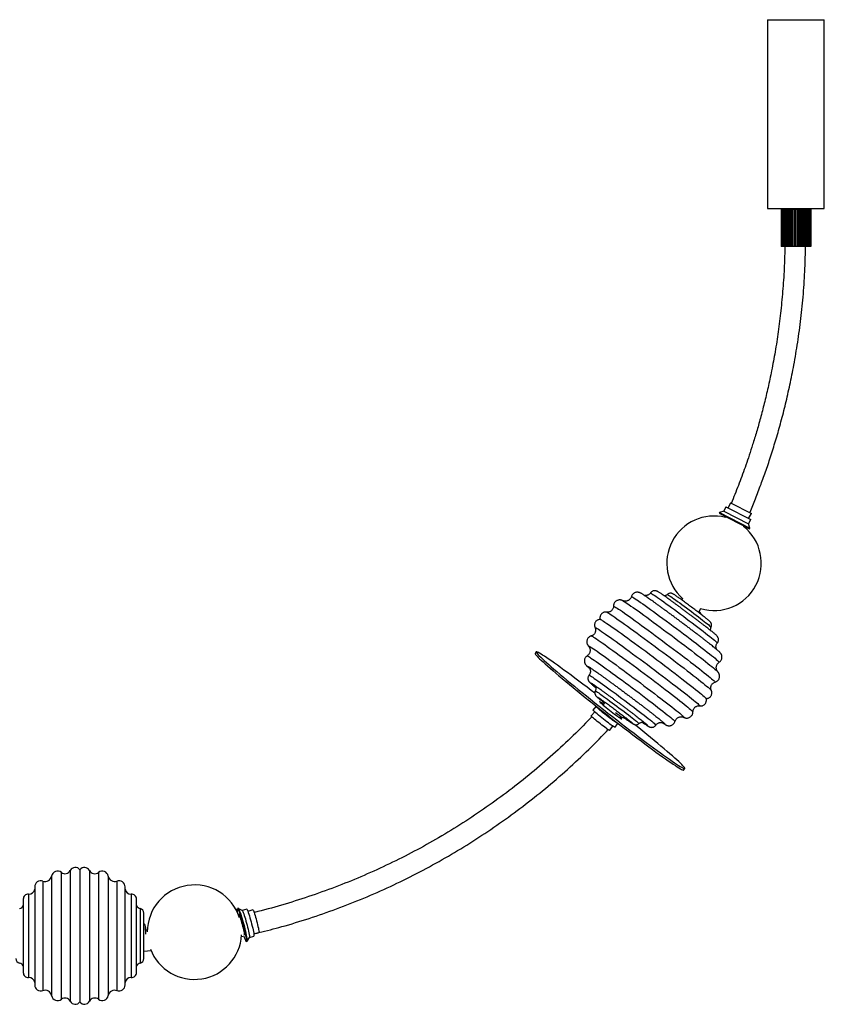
# Model space of a CAD drawing. Header units: millimetres. Extents: x -1418 to 189, y -774 to 298.
# Tile 2 of 2: x -663 to 189, y -744 to 298. Entities that reach past the tile are written whole.
import ezdxf

# ---------------------------------------------------------------- set-up
doc = ezdxf.new("R2010")
doc.units = ezdxf.units.MM

msp = doc.modelspace()

# ---------------------------------------------------------------- linework, layer by layer
at = {"color": 7, "linetype": 'Continuous', "lineweight": 25}
for p, q in [((129, 298.2), (129, 98.2)), ((129, 298.2), (189, 298.2)), ((189, 98.2), (189, 298.2)), ((129, 98.2), (189, 98.2)), ((147.4, 97.2), (143.3, 97.2)), ((143.3, 97.2), (143.3, 58.2)), ((143.4, 97.2), (143.4, 58.2)), ((143.6, 97.2), (143.6, 58.2)), ((143.8, 97.2), (143.8, 58.2)), ((144, 98.2), (144, 97.2)), ((144.3, 97.2), (144.3, 58.2)), ((144.7, 97.2), (144.7, 58.2)), ((145.3, 97.2), (145.3, 58.2)), ((145.9, 97.2), (145.9, 58.2)), ((146.7, 97.2), (146.7, 58.2)), ((147.4, 97.2), (147.4, 58.2)), ((149, 97.2), (147.4, 97.2)), ((147.4, 97.2), (147.4, 58.2)), ((148.4, 97.2), (148.4, 58.2)), ((149, 97.2), (149, 58.2)), ((150.8, 97.2), (149.2, 97.2)), ((149.2, 97.2), (149.2, 58.2)), ((150.4, 97.2), (150.4, 58.2)), ((150.8, 97.2), (150.8, 58.2)), ((151.2, 97.2), (151.2, 58.2)), ((152.9, 97.2), (151.2, 97.2)), ((152.6, 97.2), (152.6, 58.2)), ((152.9, 97.2), (152.9, 58.2)), ((153.5, 97.2), (153.5, 58.2)), ((155.1, 97.2), (153.5, 97.2)), ((154.9, 97.2), (154.9, 58.2)), ((155.1, 97.2), (155.1, 58.2)), ((157.4, 97.2), (155.8, 97.2)), ((155.8, 97.2), (155.8, 58.2)), ((157.3, 97.2), (157.3, 58.2)), ((157.4, 97.2), (157.4, 58.2)), ((159.8, 97.2), (158.3, 97.2)), ((158.3, 97.2), (158.3, 58.2)), ((159.8, 97.2), (159.8, 58.2)), ((162.2, 97.2), (160.6, 97.2)), ((160.6, 58.2), (160.6, 97.2)), ((160.8, 97.2), (160.8, 58.2)), ((162.2, 97.2), (162.2, 58.2)), ((163, 58.2), (163, 97.2)), ((164.6, 97.2), (163, 97.2)), ((163.2, 97.2), (163.2, 58.2)), ((164.6, 97.2), (164.6, 58.2)), ((165.2, 58.2), (165.2, 97.2)), ((166.9, 97.2), (165.2, 97.2)), ((165.5, 97.2), (165.5, 58.2)), ((166.9, 97.2), (166.9, 58.2)), ((167.2, 58.2), (167.2, 97.2)), ((168.9, 97.2), (167.2, 97.2)), ((167.7, 97.2), (167.7, 58.2)), ((168.9, 97.2), (168.9, 58.2)), ((169.1, 58.2), (169.1, 97.2)), ((170.7, 97.2), (169.1, 97.2)), ((169.6, 97.2), (169.6, 58.2)), ((170.7, 58.2), (170.7, 97.2)), ((170.7, 97.2), (170.7, 58.2)), ((174.8, 97.2), (170.7, 97.2)), ((171.3, 97.2), (171.3, 58.2)), ((172.2, 97.2), (172.2, 58.2)), ((172.7, 97.2), (172.7, 58.2)), ((173.4, 97.2), (173.4, 58.2)), ((173.8, 97.2), (173.8, 58.2)), ((174, 97.2), (174, 98.2)), ((174.2, 97.2), (174.2, 58.2)), ((174.5, 97.2), (174.5, 58.2)), ((174.7, 97.2), (174.7, 58.2)), ((174.8, 97.2), (174.8, 58.2)), ((147.4, 58.2), (143.3, 58.2)), ((170.7, 58.2), (147.4, 58.2)), ((174.8, 58.2), (170.7, 58.2)), ((84.9, -217.4), (82.6, -221.9)), ((84.9, -217.4), (111.1, -230.9)), ((89.7, -213.1), (87.2, -218.6)), ((89.7, -213.1), (111.9, -224.5)), ((78.1, -223.5), (77.7, -224.3)), ((77.7, -224.3), (109.7, -240.7)), ((82.6, -221.9), (78.1, -223.5)), ((78.1, -223.5), (110.1, -239.9)), ((82.6, -221.9), (108.9, -235.3)), ((84.3, -227.7), (83.9, -228.7)), ((108.8, -229.7), (111.9, -224.5)), ((103.8, -238.4), (104, -237.8)), ((108.9, -235.3), (111.1, -230.9)), ((110.1, -239.9), (108.9, -235.3)), ((109.7, -240.7), (110.1, -239.9)), ((38.9, -314.5), (38, -316)), ((-41.4, -328.9), (-41.4, -328.9)), ((56.4, -328.2), (58.3, -325.1)), ((-53.7, -345.3), (-53.7, -345.3)), ((-116, -371), (-117.2, -372.6)), ((-61.1, -386.4), (-61, -386.4)), ((76.1, -391.8), (76.2, -392)), ((-43.3, -424.6), (-45.5, -427)), ((-54.1, -434.5), (-57.9, -438.8)), ((-52.9, -428.7), (-56, -432.6)), ((-52.9, -428.1), (-52.9, -428.7)), ((57.2, -428.2), (57.1, -428.1)), ((-32.7, -450.9), (-29.6, -446.9)), ((-29.7, -446.9), (-29.1, -446.9)), ((-28, -440.5), (-26.8, -439.3)), ((19.5, -446.5), (19.9, -446.8)), ((-38.3, -454.2), (-35, -449.5)), ((40.1, -496.1), (41.4, -494.5)), ((-618.8, -604.4), (-618.8, -738.8)), ((-609.3, -602.3), (-609.3, -740.9)), ((-599.1, -601.6), (-599.1, -741.6)), ((-589, -602.3), (-589, -740.9)), ((-579.5, -604.4), (-579.5, -738.8)), ((-638.3, -613.6), (-638.3, -729.6)), ((-629.1, -608.3), (-629.1, -734.9)), ((-569.2, -608.3), (-569.2, -734.9)), ((-560, -613.6), (-560, -729.6)), ((-646.9, -619.7), (-646.9, -723.5)), ((-551.3, -723.5), (-551.3, -619.7)), ((-659.1, -632.8), (-659.1, -710.4)), ((-653.4, -627.4), (-653.4, -715.8)), ((-544.8, -627.4), (-544.8, -715.8)), ((-539.2, -710.4), (-539.2, -632.8)), ((-535.4, -642.7), (-535.4, -700.5)), ((-431.5, -642.4), (-432.3, -642.7)), ((-427.2, -644.7), (-431.4, -642.5)), ((-422.4, -643.4), (-427.2, -644.7)), ((-416, -644.1), (-421.2, -645.7)), ((-531.4, -695.7), (-531.4, -647.5)), ((-429.9, -650.3), (-430.9, -650.5)), ((-529.5, -665.7), (-529.7, -662.8)), ((-529.7, -662.8), (-529.7, -669.9)), ((-527.6, -665.5), (-529.5, -665.7)), ((-428, -672.4), (-424.7, -671.7)), ((-423.1, -677.5), (-422.2, -677.2)), ((-422.2, -677.2), (-419.6, -673.2)), ((-419.7, -673.2), (-414.9, -672)), ((-415, -669.3), (-409.6, -668.2)), ((-531.4, -687.9), (-523.7, -687.1))]:
    msp.add_line(p, q, dxfattribs=at)
at = {"color": 7, "linetype": 'Continuous', "lineweight": 25, "flags": 128}
for points in [[(-15.2, -312.4), (-15.2, -312.4), (-14.9, -312.5), (-14.4, -312.7), (-13.6, -313.2), (-12.5, -313.9), (-11.1, -314.8), (-9.5, -315.9), (-7.6, -317.1), (-5.5, -318.6), (-3.2, -320.2), (-0.6, -322), (2.1, -324), (5, -326.1), (8.1, -328.3), (11.4, -330.7), (14.7, -333.1), (18.2, -335.7), (21.7, -338.3), (25.3, -341), (29, -343.7), (32.6, -346.4), (36.3, -349.1), (39.9, -351.8), (43.4, -354.5), (46.9, -357.2), (50.3, -359.7), (53.6, -362.2), (56.7, -364.6), (59.7, -367), (62.5, -369.1), (65.1, -371.2), (67.5, -373.1), (69.7, -374.8), (71.6, -376.4), (73.3, -377.8), (74.7, -379), (75.9, -380), (76.8, -380.8), (77.4, -381.4), (77.7, -381.7), (77.8, -381.9)], [(5, -308.6), (5, -308.6), (5.2, -308.7), (5.7, -308.9), (6.5, -309.4), (7.6, -310.1), (8.9, -311), (10.5, -312), (12.3, -313.3), (14.4, -314.7), (16.6, -316.3), (19.1, -318.1), (21.7, -320), (24.5, -322), (27.4, -324.1), (30.4, -326.3), (33.5, -328.6), (36.6, -330.9), (39.8, -333.3), (42.9, -335.6), (46.1, -338), (49.2, -340.4), (52.2, -342.7), (55.2, -344.9), (58, -347.1), (60.7, -349.1), (63.2, -351.1), (65.5, -352.9), (67.7, -354.6), (69.6, -356.1), (71.2, -357.5), (72.7, -358.6), (73.8, -359.6), (74.7, -360.4), (75.3, -361), (75.7, -361.4), (75.7, -361.5)], [(22.8, -310.2), (23, -310.2), (23.5, -310.5), (24.2, -310.9), (25.2, -311.6), (26.5, -312.4), (28, -313.5), (29.7, -314.7), (31.6, -316), (33.7, -317.5), (35.9, -319.1), (38.3, -320.9), (40.7, -322.7), (43.2, -324.5), (45.8, -326.4), (48.3, -328.3), (50.8, -330.2), (53.3, -332.1), (55.7, -333.9), (57.9, -335.6), (60.1, -337.3), (62, -338.8), (63.7, -340.2), (65.3, -341.4), (66.6, -342.4), (67.6, -343.3), (68.4, -344), (68.9, -344.5), (69.2, -344.7), (69.2, -344.8)], [(-34.2, -322.6), (-34.2, -322.6), (-34, -322.6), (-33.5, -322.8), (-32.7, -323.2), (-31.6, -323.9), (-30.3, -324.7), (-28.7, -325.8), (-26.9, -327), (-24.8, -328.4), (-22.5, -330), (-20, -331.8), (-17.3, -333.7), (-14.3, -335.8), (-11.2, -338.1), (-8, -340.4), (-4.6, -342.9), (-1, -345.5), (2.6, -348.1), (6.3, -350.9), (10.1, -353.7), (14, -356.5), (17.8, -359.4), (21.7, -362.3), (25.6, -365.2), (29.5, -368.1), (33.2, -371), (37, -373.8), (40.6, -376.5), (44.1, -379.2), (47.5, -381.8), (50.8, -384.4), (53.9, -386.8), (56.8, -389), (59.5, -391.2), (62, -393.1), (64.3, -395), (66.3, -396.6), (68.1, -398.1), (69.7, -399.4), (71, -400.5), (72, -401.4), (72.8, -402.1), (73.2, -402.6), (73.4, -402.9), (73.4, -403)], [(-24.4, -316.8), (-24.2, -316.9), (-24.2, -316.9)], [(-24.2, -316.9), (-23.5, -317.3), (-22.4, -317.9), (-21.1, -318.8), (-19.6, -319.8), (-17.8, -321), (-15.7, -322.5), (-13.4, -324), (-10.9, -325.8), (-8.2, -327.7), (-5.3, -329.8), (-2.2, -332), (1, -334.4), (4.4, -336.8), (7.9, -339.4), (11.5, -342), (15.2, -344.7), (18.9, -347.5), (22.7, -350.3), (26.5, -353.1), (30.2, -355.9), (34, -358.8), (37.7, -361.6), (41.4, -364.3), (44.9, -367), (48.4, -369.7), (51.7, -372.2), (54.9, -374.7), (57.9, -377), (60.8, -379.2), (63.4, -381.3), (65.8, -383.3), (68, -385), (70, -386.6), (71.7, -388), (73.2, -389.3), (74.4, -390.3), (75.4, -391.1), (76, -391.8), (76.1, -391.8)], [(-41.4, -328.9), (-41.4, -328.9), (-41, -329.1), (-40.3, -329.5), (-39.3, -330), (-38, -330.8), (-36.5, -331.8), (-34.8, -333), (-32.7, -334.4), (-30.5, -336), (-28, -337.7), (-25.3, -339.6), (-22.4, -341.7), (-19.3, -343.9), (-16.1, -346.2), (-12.7, -348.7), (-9.1, -351.2), (-5.5, -353.9), (-1.7, -356.7), (2.1, -359.5), (6, -362.4), (10, -365.3), (13.9, -368.3), (17.9, -371.2), (21.8, -374.2), (25.7, -377.1), (29.6, -380), (33.3, -382.9), (37, -385.7), (40.5, -388.4), (43.9, -391), (47.2, -393.5), (50.3, -395.9), (53.2, -398.2), (55.9, -400.3), (58.4, -402.3), (60.6, -404.1), (62.6, -405.7), (64.4, -407.2), (65.9, -408.5), (67.2, -409.5), (68.2, -410.4), (68.9, -411.1), (69.3, -411.6), (69.4, -411.7)], [(-48.1, -336.6), (-48.1, -336.6), (-47.7, -336.8), (-46.9, -337.2), (-46, -337.8), (-44.7, -338.5), (-43.2, -339.6), (-41.4, -340.8), (-39.3, -342.1), (-37, -343.7), (-34.5, -345.5), (-31.8, -347.4), (-28.9, -349.5), (-25.8, -351.7), (-22.5, -354.1), (-19, -356.6), (-15.5, -359.2), (-11.8, -361.9), (-8, -364.7), (-4.1, -367.5), (-0.1, -370.4), (3.8, -373.4), (7.8, -376.4), (11.8, -379.4), (15.8, -382.4), (19.8, -385.3), (23.6, -388.3), (27.4, -391.1), (31.1, -394), (34.7, -396.7), (38.2, -399.4), (41.5, -401.9), (44.6, -404.3), (47.5, -406.6), (50.2, -408.8), (52.7, -410.8), (55, -412.6), (57.1, -414.3), (58.9, -415.7), (60.4, -417), (61.7, -418.1), (62.7, -419), (63.4, -419.7), (63.8, -420.1), (63.9, -420.4)], [(-57.7, -354), (-57.5, -354.1), (-57, -354.3), (-56.2, -354.7), (-55.2, -355.4), (-53.8, -356.2), (-52.3, -357.3), (-50.4, -358.5), (-48.4, -359.9), (-46.1, -361.5), (-43.5, -363.3), (-40.8, -365.2), (-37.9, -367.3), (-34.8, -369.5), (-31.5, -371.9), (-28.1, -374.4), (-24.6, -377), (-20.9, -379.6), (-17.2, -382.4), (-13.4, -385.2), (-9.6, -388), (-5.7, -390.9), (-1.8, -393.8), (2.1, -396.7), (5.9, -399.6), (9.7, -402.5), (13.4, -405.3), (17.1, -408), (20.6, -410.7), (24, -413.3), (27.2, -415.9), (30.3, -418.2), (33.2, -420.5), (35.9, -422.7), (38.4, -424.6), (40.7, -426.5), (42.8, -428.1), (44.6, -429.6), (46.1, -430.9), (47.4, -432), (48.5, -432.9), (49.2, -433.6), (49.7, -434.1), (49.9, -434.4), (49.9, -434.5)], [(-53.7, -345.3), (-53.7, -345.2), (-53.6, -345.2), (-53.1, -345.4), (-52.4, -345.7), (-51.5, -346.3), (-50.2, -347.1), (-48.7, -348.1), (-46.9, -349.3), (-44.9, -350.7), (-42.7, -352.2), (-40.2, -354), (-37.5, -355.9), (-34.6, -357.9), (-31.5, -360.1), (-28.2, -362.5), (-24.8, -365), (-21.3, -367.5), (-17.6, -370.2), (-13.9, -373), (-10, -375.8), (-6.1, -378.7), (-2.2, -381.6), (1.8, -384.5), (5.7, -387.5), (9.7, -390.5), (13.6, -393.4), (17.4, -396.3), (21.1, -399.2), (24.8, -401.9), (28.4, -404.7), (31.8, -407.3), (35, -409.8), (38.1, -412.2), (41, -414.5), (43.7, -416.6), (46.2, -418.6), (48.4, -420.4), (50.5, -422), (52.2, -423.5), (53.8, -424.7), (55, -425.8), (56, -426.7), (56.7, -427.4), (57.1, -427.8), (57.3, -428.1), (57.2, -428.2)], [(-60.5, -365.1), (-60.7, -364.9), (-60.7, -364.7), (-60.6, -364.7), (-60.1, -364.9), (-59.3, -365.3), (-58.3, -365.9), (-57, -366.8), (-55.4, -367.8), (-53.6, -369), (-51.6, -370.4), (-49.3, -372), (-46.8, -373.8), (-44, -375.7), (-41.1, -377.8), (-38.1, -380), (-34.8, -382.4), (-31.5, -384.8), (-28, -387.4), (-24.4, -390), (-20.7, -392.7), (-17, -395.5), (-13.2, -398.3), (-9.4, -401.1), (-5.6, -403.9), (-1.9, -406.8), (1.9, -409.6), (5.5, -412.3), (9.1, -415), (12.5, -417.7), (15.9, -420.2), (19, -422.7), (22.1, -425), (24.9, -427.2), (27.5, -429.3), (30, -431.2), (32.2, -433), (34.2, -434.6), (35.9, -436), (37.4, -437.2), (38.6, -438.3), (39.5, -439.1), (40.1, -439.8), (40.5, -440.2), (40.6, -440.4), (40.4, -440.4), (40.2, -440.3)], [(-117.2, -372.6), (-117.2, -372.7), (-117.1, -373.1), (-116.7, -373.7), (-116.1, -374.5), (-115.1, -375.6), (-113.9, -376.8), (-112.4, -378.3), (-110.7, -379.9), (-108.7, -381.7), (-106.5, -383.7), (-104, -385.9), (-101.3, -388.3), (-98.4, -390.8), (-95.3, -393.5), (-91.9, -396.3), (-88.4, -399.3), (-84.7, -402.4), (-80.9, -405.6), (-76.9, -408.8), (-72.7, -412.2), (-68.5, -415.7), (-64.1, -419.2), (-59.6, -422.8), (-55.1, -426.4), (-50.5, -430.1), (-45.9, -433.7), (-41.2, -437.4), (-36.6, -441), (-31.9, -444.7), (-27.3, -448.3), (-22.7, -451.8), (-18.1, -455.3), (-13.7, -458.7), (-9.3, -462), (-5, -465.2), (-0.9, -468.4), (3.2, -471.4), (7, -474.2), (10.8, -477), (14.3, -479.5), (17.7, -482), (20.8, -484.2), (23.8, -486.3), (26.5, -488.2), (29, -489.9), (31.3, -491.4), (33.3, -492.7), (35.1, -493.8), (36.6, -494.7), (37.9, -495.4), (38.9, -495.9), (39.6, -496.1), (40, -496.2), (40.1, -496.1)], [(-53.9, -414.7), (-57.7, -411.9), (-62.2, -408.4), (-66.5, -405.1), (-70.8, -401.9), (-75, -398.8), (-79, -395.8), (-82.9, -392.9), (-86.6, -390.2), (-90.2, -387.6), (-93.5, -385.2), (-96.7, -382.9), (-99.6, -380.8), (-102.4, -378.9), (-104.9, -377.2), (-107.1, -375.7), (-109.2, -374.4), (-110.9, -373.3), (-112.5, -372.4), (-113.7, -371.7), (-114.7, -371.3), (-115.4, -371), (-115.8, -371), (-116, -371.1), (-115.9, -371.5), (-115.5, -372.1), (-114.8, -373), (-113.9, -374), (-112.7, -375.2), (-111.2, -376.7), (-109.5, -378.3), (-107.5, -380.2), (-105.2, -382.2), (-102.8, -384.4), (-100.1, -386.7), (-97.2, -389.3), (-94, -391.9), (-90.7, -394.8), (-87.2, -397.7), (-83.5, -400.8), (-79.6, -404), (-75.6, -407.3), (-71.5, -410.7), (-67.2, -414.1), (-62.9, -417.6), (-58.4, -421.2), (-53.9, -424.8), (-49.3, -428.5), (-44.7, -432.1), (-40, -435.8), (-35.3, -439.5), (-30.7, -443.1), (-26, -446.7), (-21.5, -450.2), (-16.9, -453.7), (-12.4, -457.1), (-8.1, -460.4), (-3.8, -463.7), (0.4, -466.8), (4.4, -469.8), (8.3, -472.7), (12, -475.4), (15.5, -478), (18.9, -480.4), (22.1, -482.6), (25, -484.7), (27.8, -486.6), (30.3, -488.3), (32.5, -489.8), (34.6, -491.2), (36.3, -492.3), (37.9, -493.2), (39.1, -493.8), (40.1, -494.3), (40.8, -494.6), (41.2, -494.6), (41.4, -494.4), (41.3, -494), (40.9, -493.4), (40.2, -492.6), (39.3, -491.6), (38.1, -490.3), (36.6, -488.9), (34.9, -487.2), (32.9, -485.4), (30.6, -483.4), (28.2, -481.2), (25.5, -478.8), (22.5, -476.3), (19.4, -473.6), (16.1, -470.8), (12.6, -467.9), (8.9, -464.8), (5, -461.6), (1, -458.3), (-3.1, -454.9), (-7.4, -451.5), (-11.8, -447.9), (-11.8, -447.9)], [(-62, -375.2), (-62, -375.2), (-61.8, -375.2), (-61.3, -375.5), (-60.4, -375.9), (-59.4, -376.6), (-58, -377.5), (-56.4, -378.6), (-54.5, -379.9), (-52.4, -381.3), (-50.1, -383), (-47.5, -384.8), (-44.8, -386.7), (-41.8, -388.8), (-38.7, -391.1), (-35.5, -393.4), (-32.1, -395.9), (-28.7, -398.4), (-25.1, -401), (-21.6, -403.7), (-17.9, -406.4), (-14.3, -409.1), (-10.6, -411.8), (-7, -414.5), (-3.5, -417.2), (0, -419.9), (3.4, -422.5), (6.7, -425), (9.8, -427.4), (12.8, -429.7), (15.6, -431.9), (18.2, -433.9), (20.6, -435.8), (22.8, -437.5), (24.7, -439.1), (26.4, -440.5), (27.9, -441.7), (29, -442.7), (29.9, -443.5), (30.5, -444.1), (30.8, -444.5), (30.9, -444.6)], [(-59.7, -388.2), (-60.3, -387.6), (-61, -386.9), (-61.5, -386.5), (-61.7, -386.2), (-61.6, -386.1), (-61.2, -386.3), (-61.1, -386.4)], [(-60, -395.6), (-60, -395.5), (-59.8, -395.6), (-59.3, -395.9), (-58.5, -396.3), (-57.4, -397), (-56.1, -397.9), (-54.5, -399), (-52.7, -400.2), (-50.6, -401.7), (-48.4, -403.3), (-45.9, -405), (-43.3, -406.9), (-40.5, -408.9), (-37.6, -411.1), (-34.6, -413.3), (-31.5, -415.5), (-28.4, -417.9), (-25.2, -420.2), (-22, -422.6), (-18.9, -425), (-15.8, -427.3), (-12.7, -429.6), (-9.8, -431.9), (-7, -434), (-4.3, -436.1), (-1.8, -438), (0.5, -439.9), (2.7, -441.5), (4.6, -443.1), (6.3, -444.4), (7.7, -445.6), (8.9, -446.6), (9.7, -447.4), (10.4, -447.9), (10.7, -448.3), (10.8, -448.5)], [(-53.4, -407.7), (-53.9, -407.3), (-55.1, -406.3), (-56, -405.5), (-56.7, -404.9), (-57.1, -404.4), (-57.2, -404.2), (-57.1, -404.2)], [(-53.5, -412.3), (-53.5, -412.3), (-53.3, -412.3), (-52.8, -412.6), (-52.1, -413), (-51.1, -413.7), (-49.8, -414.5), (-48.3, -415.6), (-46.6, -416.8), (-44.7, -418.1), (-42.6, -419.6), (-40.4, -421.2), (-38, -423), (-35.6, -424.8), (-33.1, -426.6), (-30.5, -428.5), (-28, -430.4), (-25.5, -432.3), (-23, -434.2), (-20.6, -436), (-18.4, -437.7), (-16.2, -439.4), (-14.3, -440.9), (-12.6, -442.3), (-11, -443.5), (-9.7, -444.5), (-8.7, -445.4), (-7.9, -446.1), (-7.4, -446.6), (-7.1, -446.8), (-7.1, -446.9)], [(-44.9, -426.2), (-45.3, -426), (-46.5, -425.1), (-47.5, -424.4), (-48.3, -423.9), (-48.8, -423.6), (-49.1, -423.5), (-49.1, -423.6), (-48.8, -424), (-48.2, -424.6), (-47.4, -425.3), (-46.3, -426.2), (-45, -427.3), (-43.6, -428.5), (-42, -429.8), (-40.3, -431.2), (-38.5, -432.6), (-36.7, -434), (-34.9, -435.4), (-33.2, -436.8), (-31.5, -438), (-30, -439.1), (-28.7, -440.1), (-27.6, -440.9), (-26.7, -441.5), (-26, -441.9), (-25.6, -442), (-25.5, -442), (-25.7, -441.8), (-26.1, -441.3), (-26.8, -440.7), (-27.4, -440.1)], [(-32.7, -450.9), (-32.9, -450.8), (-33.4, -450.5), (-34.2, -450.1), (-35.2, -449.4), (-36.5, -448.5), (-37.9, -447.4), (-39.5, -446.2), (-41.2, -444.9), (-43, -443.6), (-44.8, -442.1), (-46.6, -440.7), (-48.4, -439.3), (-50, -437.9), (-51.5, -436.7), (-52.9, -435.6), (-54, -434.6), (-54.9, -433.8), (-55.5, -433.2), (-55.9, -432.8), (-56, -432.6)], [(-29.7, -446.9), (-29.9, -446.9), (-30.4, -446.6), (-31.1, -446.1), (-32.1, -445.4), (-33.4, -444.5), (-34.8, -443.5), (-36.4, -442.3), (-38.1, -441), (-39.9, -439.6), (-41.7, -438.2), (-43.5, -436.8), (-45.3, -435.4), (-46.9, -434), (-48.5, -432.8), (-49.8, -431.6), (-50.9, -430.7), (-51.8, -429.9), (-52.4, -429.3), (-52.8, -428.9), (-52.9, -428.7)], [(-32.1, -435.1), (-30.8, -436.1), (-29.6, -437), (-28.5, -437.8), (-27.6, -438.5), (-27, -439), (-26.7, -439.3), (-26.7, -439.4), (-26.8, -439.3)], [(-38.3, -454.2), (-38.5, -454.2), (-39, -453.9), (-39.7, -453.4), (-40.7, -452.7), (-41.9, -451.9), (-43.3, -450.8), (-44.8, -449.7), (-46.4, -448.5), (-48.1, -447.2), (-49.7, -445.9), (-51.3, -444.6), (-52.9, -443.3), (-54.2, -442.2), (-55.4, -441.2), (-56.4, -440.3), (-57.2, -439.6), (-57.7, -439.1), (-57.9, -438.9), (-57.9, -438.8)], [(1.6, -448.2), (1.6, -448.2), (1.5, -448.2), (1, -448), (0.3, -447.6), (-0.7, -446.9), (-1.9, -446.1), (-2.7, -445.6)], [(19.9, -446.8), (19.9, -446.9), (20.2, -447.3), (20.3, -447.4), (20, -447.4), (19.5, -447.1), (18.7, -446.6), (17.8, -446.1)], [(-431.8, -648.1), (-431.8, -648.1), (-432.1, -646.5), (-432.3, -645.1), (-432.4, -644), (-432.5, -643.2), (-432.4, -642.8), (-432.3, -642.7), (-432, -642.9), (-431.7, -643.5), (-431.3, -644.4), (-430.9, -645.6), (-430.3, -647), (-429.8, -648.8), (-429.1, -650.7), (-428.5, -652.8), (-427.8, -655.1), (-427.2, -657.5), (-426.5, -659.9), (-425.9, -662.3), (-425.3, -664.7), (-424.8, -667), (-424.3, -669.2), (-423.9, -671.1), (-423.5, -672.9), (-423.2, -674.4), (-423.1, -675.6), (-423, -676.6), (-423, -677.2), (-423.1, -677.5), (-423.3, -677.4), (-423.3, -677.4)], [(-431.5, -642.4), (-431.4, -642.4), (-431.2, -642.7), (-430.8, -643.2), (-430.5, -644.1), (-430, -645.3), (-429.5, -646.8), (-428.9, -648.5), (-428.3, -650.5), (-427.6, -652.6), (-427, -654.9), (-426.3, -657.3), (-425.7, -659.7), (-425, -662.1), (-424.4, -664.5), (-423.9, -666.8), (-423.4, -668.9), (-423, -670.9), (-422.6, -672.7), (-422.4, -674.2), (-422.2, -675.4), (-422.1, -676.3), (-422.1, -677), (-422.2, -677.2), (-422.2, -677.2)], [(-427.2, -644.7), (-427.1, -644.7), (-426.9, -645.1), (-426.5, -645.9), (-426.1, -646.9), (-425.6, -648.3), (-425.1, -649.9), (-424.5, -651.7), (-423.9, -653.7), (-423.3, -655.9), (-422.7, -658.1), (-422.1, -660.3), (-421.6, -662.5), (-421, -664.6), (-420.6, -666.6), (-420.2, -668.4), (-419.9, -670), (-419.7, -671.3), (-419.6, -672.2), (-419.6, -672.9), (-419.6, -673.2)], [(-422.4, -643.4), (-422.3, -643.5), (-422, -643.8), (-421.7, -644.6), (-421.3, -645.6), (-420.8, -647), (-420.3, -648.6), (-419.7, -650.4), (-419.1, -652.4), (-418.5, -654.6), (-417.9, -656.8), (-417.3, -659), (-416.7, -661.2), (-416.2, -663.4), (-415.8, -665.3), (-415.4, -667.1), (-415.1, -668.7), (-414.9, -670), (-414.8, -671), (-414.8, -671.6), (-414.8, -671.9), (-414.9, -672)], [(-416, -644.1), (-416, -644.1), (-415.8, -644.3), (-415.5, -644.8), (-415.1, -645.7), (-414.7, -646.8), (-414.2, -648.3), (-413.7, -649.9), (-413.2, -651.8), (-412.6, -653.7), (-412, -655.7), (-411.5, -657.8), (-411, -659.8), (-410.6, -661.7), (-410.2, -663.4), (-409.9, -664.9), (-409.7, -666.2), (-409.5, -667.2), (-409.5, -667.8), (-409.6, -668.2), (-409.6, -668.2)], [(-430.6, -649), (-430.7, -649), (-430.8, -649.3), (-430.7, -650), (-430.7, -650.3)], [(-424.7, -670.5), (-424.7, -670.5), (-424.8, -669.7), (-425, -668.5), (-425.3, -667.1), (-425.6, -665.4), (-426, -663.6), (-426.5, -661.6), (-427, -659.6), (-427.6, -657.7), (-428.1, -655.8), (-428.7, -654), (-429.2, -652.4), (-429.6, -651.1), (-430, -650.1), (-430.3, -649.4), (-430.6, -649)]]:
    msp.add_lwpolyline(points, dxfattribs=at)
at = {"color": 7, "linetype": 'Continuous', "lineweight": 25}
for centre, radius, start, end in [((72.3, -277.2), 50, 76.0688, 228.6193), ((72.3, -277.2), 50, 253.4476, 51.2405), ((-622.7, -609.6), 6.47, 52.5373, 169.1196), ((-614.9, -599.4), 6.37, 232.5373, 332.13), ((-604, -605.2), 6.01, 36.2201, 152.13), ((-594.3, -605.2), 6.01, 27.87, 143.7799), ((-583.3, -599.4), 6.37, 207.87, 307.4627), ((-575.5, -609.6), 6.47, 10.8804, 127.4627), ((-640.5, -619.7), 6.45, 70.2407, 180), ((-635.9, -607), 6.97, 250.2407, 349.1196), ((-562.3, -607), 6.97, 190.8804, 289.7593), ((-557.8, -619.7), 6.45, 0, 109.7593), ((-653.1, -621.2), 6.26, 267.079, 350.3088), ((-545.2, -621.2), 6.26, 189.6912, 272.921), ((-477.8, -667.7), 50, 17.8616, 179.6673), ((-653.7, -632.8), 5.41, 87.079, 180), ((-544.6, -632.8), 5.41, 0, 92.921), ((-664.1, -637), 5.77, 281.8135, 329.0428), ((-534.2, -637), 5.77, 210.9572, 258.1865), ((-536.4, -647.5), 4.97, 0, 78.1865), ((-537.4, -663.3), 7.77, 3.61, 39.4076), ((-477.8, -667.7), 50, 200.8851, 356.6436), ((-400, -664.7), 26.5, 195.7867, 208.5537), ((-661.9, -695.7), 4.97, 180, 258.1865), ((-536.4, -695.7), 4.97, 281.8135, 0), ((-664.1, -706.2), 5.77, 30.9572, 78.1865), ((-534.2, -706.2), 5.77, 101.8135, 149.0428), ((-653.7, -710.4), 5.41, 180, 272.921), ((-653.1, -722), 6.26, 9.6912, 92.921), ((-545.2, -722), 6.26, 87.079, 170.3088), ((-544.6, -710.4), 5.41, 267.079, 360), ((-640.5, -723.5), 6.45, 180, 289.7593), ((-635.9, -736.2), 6.97, 10.8804, 109.7593), ((-562.3, -736.2), 6.97, 70.2407, 169.1196), ((-557.8, -723.5), 6.45, 250.2407, 0), ((-622.7, -733.6), 6.47, 190.8804, 307.4627), ((-614.9, -743.8), 6.37, 27.87, 127.4627), ((-583.3, -743.8), 6.37, 52.5373, 152.13), ((-575.5, -733.6), 6.47, 232.5373, 349.1196), ((-604, -738), 6.01, 207.87, 323.7799), ((-594.3, -738), 6.01, 216.2201, 332.13)]:
    msp.add_arc(centre, radius, start, end, dxfattribs=at)
for points, knots in [([(147.2, 58.2), (147.1, 51.4), (146.8, 36.5), (145.3, 13.8), (143.1, -9.5), (140.4, -31.8), (137.1, -53), (133.4, -72.6), (129.6, -90.9), (125.6, -107.6), (121.5, -123.3), (117.4, -137.9), (113.4, -150.9), (109.6, -162.6), (106.1, -173), (102.6, -182.9), (99, -192.4), (95.3, -201.9), (92.5, -208.9), (90.8, -212.8), (90.5, -213.5)], [0, 0, 0, 0, 0.073136, 0.160298, 0.244183, 0.324601, 0.40139, 0.474404, 0.539675, 0.601369, 0.659385, 0.713633, 0.764036, 0.806462, 0.845608, 0.882073, 0.918429, 0.95495, 0.991635, 1, 1, 1, 1]), ([(110.2, -223.6), (110.3, -223.4), (112.3, -218.5), (116.3, -208.6), (122, -193.8), (127.6, -178.3), (132.9, -162.3), (138.2, -145.2), (143.3, -127.2), (148.2, -108.1), (152.7, -88.1), (157.1, -66.4), (161, -43), (164.4, -17.9), (167, 8.2), (168.7, 33.7), (169, 50.5), (169.2, 58.2)], [0, 0, 0, 0, 0.00222, 0.054677, 0.111303, 0.16634, 0.224703, 0.286324, 0.351127, 0.419027, 0.489925, 0.563712, 0.648068, 0.735622, 0.826207, 0.919634, 1, 1, 1, 1]), ([(-15.2, -312.4), (-15.3, -312.8), (-15.6, -313.5), (-16.3, -314.6), (-17.2, -315.7), (-18.3, -316.5), (-19.5, -317), (-20.6, -317.3), (-21.6, -317.4), (-22.5, -317.3), (-23.2, -317.2), (-23.7, -317.1), (-24.1, -317), (-24.3, -316.9), (-24.3, -316.9), (-24.3, -316.8)], [0, 0, 0, 0, 0.067862, 0.161357, 0.259829, 0.350631, 0.435169, 0.514245, 0.587912, 0.656191, 0.72119, 0.788182, 0.861894, 0.949407, 1, 1, 1, 1]), ([(77.7, -381.9), (78, -381.7), (78.7, -381.2), (79.6, -380.2), (80.2, -379), (80.6, -377.8), (80.7, -376.6), (80.6, -375.5), (80.4, -374.5), (80.1, -373.7), (79.7, -373.1), (79.4, -372.6), (79.1, -372.2), (78.7, -371.8), (78.2, -371.3), (77.6, -370.6), (76.6, -369.8), (75.4, -368.8), (74, -367.6), (72.4, -366.2), (70.5, -364.8), (68.5, -363.1), (66.3, -361.4), (63.9, -359.5), (61.3, -357.5), (58.6, -355.4), (55.7, -353.2), (52.8, -351), (49.7, -348.7), (46.6, -346.3), (43.4, -343.9), (40.2, -341.5), (36.9, -339), (33.7, -336.6), (30.4, -334.2), (27.2, -331.8), (24.1, -329.5), (21, -327.2), (18, -325.1), (15.2, -323), (12.4, -321), (9.8, -319.1), (7.4, -317.4), (5.1, -315.8), (3, -314.3), (1.1, -313), (-0.6, -311.8), (-2.1, -310.8), (-3.4, -310), (-4.5, -309.3), (-5.3, -308.8), (-6.1, -308.5), (-6.6, -308.3), (-7.2, -308.1), (-8, -307.9), (-8.9, -307.8), (-10, -307.9), (-11.2, -308.2), (-12.4, -308.8), (-13.5, -309.6), (-14.3, -310.6), (-14.9, -311.6), (-15.1, -312.3), (-15.1, -312.5)], [0, 0, 0, 0, 0.006469, 0.014134, 0.022104, 0.029427, 0.036238, 0.042612, 0.048574, 0.054165, 0.059624, 0.06543, 0.072157, 0.080804, 0.093121, 0.114017, 0.137852, 0.160539, 0.184525, 0.207826, 0.230813, 0.253636, 0.276364, 0.299031, 0.32166, 0.344261, 0.366843, 0.389411, 0.411969, 0.43452, 0.457067, 0.479609, 0.50215, 0.524691, 0.547232, 0.569775, 0.59232, 0.61487, 0.637427, 0.659992, 0.68257, 0.705163, 0.72778, 0.750428, 0.773122, 0.795885, 0.818759, 0.841823, 0.865245, 0.889467, 0.916152, 0.92612, 0.933497, 0.939866, 0.945973, 0.952131, 0.958802, 0.965929, 0.973345, 0.980933, 0.988598, 0.996566, 1, 1, 1, 1]), ([(4.9, -308.6), (4.7, -308.9), (4.3, -309.6), (3.3, -310.3), (2.2, -310.9), (1.1, -311.2), (0.2, -311.4), (-0.7, -311.4), (-1.3, -311.3), (-1.5, -311.2), (-1.6, -311.2)], [0, 0, 0, 0, 0.138432, 0.303897, 0.455772, 0.596663, 0.727246, 0.84711, 0.957803, 1, 1, 1, 1]), ([(75.7, -361.5), (75.8, -361.5), (76.1, -361.2), (76.5, -360.4), (76.9, -359.2), (77, -358.1), (77, -357.1), (76.7, -356.3), (76.4, -355.6), (76.1, -355), (75.8, -354.6), (75.5, -354.3), (75.2, -353.9), (74.7, -353.4), (74, -352.7), (72.9, -351.8), (71.7, -350.8), (70.2, -349.6), (68.5, -348.2), (66.6, -346.8), (64.6, -345.2), (62.4, -343.5), (60, -341.7), (57.6, -339.8), (55, -337.8), (52.3, -335.7), (49.6, -333.7), (46.8, -331.6), (44, -329.5), (41.1, -327.4), (38.3, -325.3), (35.6, -323.3), (32.9, -321.3), (30.3, -319.4), (27.8, -317.6), (25.5, -315.9), (23.2, -314.3), (21.2, -312.8), (19.3, -311.5), (17.6, -310.3), (16.1, -309.3), (14.8, -308.4), (13.7, -307.7), (12.9, -307.2), (12.3, -306.9), (11.8, -306.7), (11.2, -306.5), (10.6, -306.3), (9.8, -306.2), (8.8, -306.2), (7.7, -306.4), (6.7, -306.9), (5.7, -307.6), (5.2, -308.3), (5, -308.6)], [0, 0, 0, 0, 0.000762, 0.010881, 0.019988, 0.028321, 0.03603, 0.043167, 0.049784, 0.056205, 0.063129, 0.071392, 0.082534, 0.099683, 0.129619, 0.156394, 0.184789, 0.212105, 0.23899, 0.265667, 0.29223, 0.318724, 0.345175, 0.371596, 0.397997, 0.424385, 0.450764, 0.477137, 0.503506, 0.529875, 0.556245, 0.582618, 0.608996, 0.635383, 0.661781, 0.688198, 0.714639, 0.741117, 0.767649, 0.794266, 0.821026, 0.848043, 0.875596, 0.904549, 0.921999, 0.93413, 0.941633, 0.948884, 0.956116, 0.964029, 0.97263, 0.981689, 0.991032, 1, 1, 1, 1]), ([(22.9, -310.2), (22.8, -310.2), (22.6, -310.5), (21.9, -310.9), (20.8, -311.4), (20, -311.6), (19.5, -311.6), (19.4, -311.6)], [0, 0, 0, 0, 0.009282, 0.327285, 0.618434, 0.886777, 1, 1, 1, 1]), ([(69.2, -344.8), (69.2, -344.6), (69.5, -344.2), (69.6, -343.3), (69.7, -342.3), (69.5, -341.4), (69.2, -340.7), (68.9, -340.1), (68.6, -339.6), (68.3, -339.3), (68.1, -339), (67.7, -338.6), (67.1, -338.1), (66.3, -337.4), (65.3, -336.6), (64, -335.6), (62.5, -334.4), (60.9, -333.1), (59.1, -331.7), (57.2, -330.2), (55.1, -328.7), (53, -327), (50.8, -325.4), (48.6, -323.7), (46.3, -322.1), (44.1, -320.4), (42, -318.9), (39.9, -317.4), (38, -315.9), (36.2, -314.6), (34.5, -313.5), (33, -312.4), (31.7, -311.5), (30.6, -310.7), (29.6, -310.1), (29, -309.8), (28.5, -309.5), (28, -309.3), (27.5, -309.1), (26.7, -308.9), (25.8, -308.9), (24.8, -309.1), (23.8, -309.5), (23.2, -309.9), (22.9, -310.1)], [0, 0, 0, 0, 0.005563, 0.018582, 0.030447, 0.04132, 0.051226, 0.060177, 0.068722, 0.078128, 0.08985, 0.106932, 0.138047, 0.171779, 0.204171, 0.23835, 0.271859, 0.305064, 0.338115, 0.371079, 0.40399, 0.436868, 0.469728, 0.502577, 0.535423, 0.568272, 0.601129, 0.634003, 0.666904, 0.699847, 0.732856, 0.765975, 0.799284, 0.83296, 0.867477, 0.90467, 0.919087, 0.930349, 0.939926, 0.94972, 0.960954, 0.973352, 0.986664, 1, 1, 1, 1]), ([(-34.2, -322.7), (-34.2, -322.7), (-34.2, -323.1), (-34.3, -324), (-34.7, -325.3), (-35.4, -326.5), (-36.3, -327.5), (-37.4, -328.2), (-38.5, -328.7), (-39.5, -328.9), (-40.4, -329), (-41, -329), (-41.2, -328.9), (-41.3, -328.9)], [0, 0, 0, 0, 0.0124422, 0.1257431, 0.2423167, 0.3604497, 0.4854232, 0.6000195, 0.70637, 0.8057706, 0.8986519, 0.9864075, 1, 1, 1, 1]), ([(-24, -317), (-24.1, -316.9), (-24.4, -316.8), (-24.8, -316.6), (-25.4, -316.4), (-26, -316.2), (-26.7, -316), (-27.7, -316), (-28.8, -316.1), (-30, -316.4), (-31.1, -316.9), (-32.2, -317.8), (-33.1, -318.8), (-33.7, -320), (-34.1, -321.3), (-34.2, -322.2), (-34.2, -322.6), (-34.2, -322.7)], [0, 0, 0, 0, 0.05461, 0.171755, 0.249056, 0.313645, 0.374051, 0.434233, 0.497918, 0.565717, 0.636127, 0.708052, 0.780656, 0.855983, 0.925356, 0.990053, 1, 1, 1, 1]), ([(-41.3, -329), (-41.4, -328.9), (-41.8, -328.8), (-42.6, -328.8), (-43.7, -328.9), (-44.8, -329.3), (-45.9, -329.9), (-47, -330.8), (-47.8, -331.9), (-48.3, -333.1), (-48.5, -334.3), (-48.5, -335.4), (-48.4, -336.2), (-48.2, -336.6), (-48.2, -336.7)], [0, 0, 0, 0, 0.054291, 0.13759, 0.224777, 0.31701, 0.412435, 0.509604, 0.616811, 0.714406, 0.804433, 0.888707, 0.968168, 1, 1, 1, 1]), ([(58.7, -331.4), (58.7, -331.3), (58.5, -330.9), (58.2, -330.2), (57.7, -329.5), (57.3, -329), (56.9, -328.6), (56.7, -328.3), (56.6, -328.3), (56.6, -328.3)], [0, 0, 0, 0, 0.082691, 0.31267, 0.516011, 0.685712, 0.831285, 0.986201, 1, 1, 1, 1]), ([(-48, -336.6), (-48.1, -336.6), (-48.6, -336.6), (-49.5, -336.7), (-50.6, -337.1), (-51.8, -337.7), (-52.8, -338.6), (-53.6, -339.7), (-54.1, -340.9), (-54.3, -342.1), (-54.3, -343.2), (-54.1, -344.1), (-53.9, -344.9), (-53.7, -345.2), (-53.6, -345.4)], [0, 0, 0, 0, 0.041124, 0.128052, 0.220011, 0.315152, 0.412032, 0.518921, 0.616226, 0.705986, 0.790009, 0.869234, 0.944853, 1, 1, 1, 1]), ([(-57.6, -354.1), (-57.8, -354.1), (-58.4, -354.2), (-59.4, -354.8), (-60.4, -355.6), (-61.3, -356.6), (-62, -357.8), (-62.4, -359.1), (-62.5, -360.3), (-62.4, -361.4), (-62.2, -362.3), (-61.8, -363.1), (-61.5, -363.7), (-61.2, -364.2), (-60.9, -364.7), (-60.5, -365), (-60.3, -365.3), (-60.2, -365.4)], [0, 0, 0, 0, 0.03145, 0.101948, 0.173963, 0.246658, 0.322079, 0.391539, 0.456317, 0.517163, 0.574442, 0.629025, 0.683967, 0.743528, 0.814151, 0.905999, 1, 1, 1, 1]), ([(-53.7, -345.4), (-53.6, -345.6), (-53.4, -346), (-53.1, -347), (-53.1, -348.1), (-53.2, -349.3), (-53.6, -350.6), (-54.3, -351.8), (-55.2, -352.8), (-56.3, -353.5), (-57.1, -353.9), (-57.6, -354), (-57.7, -354)], [0, 0, 0, 0, 0.0867222, 0.184731, 0.2909063, 0.4029194, 0.5181679, 0.6349582, 0.7585111, 0.871805, 0.9769466, 1, 1, 1, 1]), ([(68.8, -348.5), (68.7, -348.2), (68.6, -347.5), (68.7, -346.4), (68.9, -345.5), (69.1, -344.9), (69.2, -344.8)], [0, 0, 0, 0, 0.239447, 0.546842, 0.868133, 1, 1, 1, 1]), ([(75.1, -368.5), (75, -368.4), (74.9, -368.1), (74.6, -367.4), (74.3, -366.4), (74.3, -365.2), (74.5, -364), (74.9, -362.7), (75.4, -361.9), (75.7, -361.6), (75.7, -361.5)], [0, 0, 0, 0, 0.082132, 0.206168, 0.344754, 0.496082, 0.654969, 0.818336, 0.983734, 1, 1, 1, 1]), ([(-62, -375.2), (-62.3, -375.4), (-63, -375.8), (-63.8, -376.9), (-64.5, -378), (-64.9, -379.3), (-65, -380.5), (-64.9, -381.6), (-64.7, -382.5), (-64.4, -383.3), (-64, -384), (-63.7, -384.5), (-63.3, -384.9), (-63, -385.3), (-62.5, -385.8), (-61.9, -386.4), (-60.9, -387.3), (-60.1, -388), (-59.5, -388.5), (-59.4, -388.6)], [0, 0, 0, 0, 0.038393, 0.084607, 0.132641, 0.17678, 0.21783, 0.256247, 0.292184, 0.325886, 0.358798, 0.393812, 0.434397, 0.486578, 0.560938, 0.687208, 0.830875, 0.967628, 1, 1, 1, 1]), ([(-60.4, -365.1), (-60.4, -365.2), (-60.3, -365.2), (-60.1, -365.5), (-59.8, -365.9), (-59.5, -366.6), (-59.2, -367.4), (-59, -368.5), (-58.9, -369.7), (-59.1, -371.1), (-59.6, -372.4), (-60.3, -373.6), (-61.1, -374.5), (-61.8, -375), (-62, -375.1)], [0, 0, 0, 0, 0.104424, 0.189894, 0.264017, 0.335157, 0.407313, 0.48631, 0.571796, 0.66113, 0.752646, 0.845191, 0.942662, 1, 1, 1, 1]), ([(76.2, -391.9), (76.1, -391.9), (76.1, -391.9), (75.9, -391.7), (75.7, -391.3), (75.4, -390.8), (75, -390), (74.8, -389), (74.6, -387.8), (74.7, -386.5), (75.1, -385.2), (75.7, -383.9), (76.6, -382.8), (77.4, -382.2), (77.7, -381.9)], [0, 0, 0, 0, 0.085332, 0.175831, 0.251828, 0.3218, 0.391321, 0.465881, 0.547582, 0.633979, 0.723073, 0.813572, 0.912201, 1, 1, 1, 1]), ([(-60, -395.6), (-60.1, -395.7), (-60.5, -396.2), (-61, -397.1), (-61.3, -398.3), (-61.3, -399.3), (-61.2, -400.3), (-60.9, -401.1), (-60.6, -401.7), (-60.3, -402.2), (-60, -402.6), (-59.7, -402.9), (-59.3, -403.3), (-58.8, -403.9), (-58, -404.6), (-56.9, -405.5), (-55.6, -406.6), (-54.3, -407.6), (-53.4, -408.3), (-53.1, -408.6)], [0, 0, 0, 0, 0.020186, 0.061752, 0.099399, 0.134041, 0.166127, 0.195809, 0.223568, 0.251561, 0.282814, 0.321935, 0.377118, 0.468809, 0.587605, 0.701024, 0.820959, 0.937388, 1, 1, 1, 1]), ([(-60.8, -386.5), (-60.8, -386.5), (-60.8, -386.5), (-60.4, -386.7), (-59.9, -387.1), (-59, -387.6), (-57.8, -388.4), (-56.4, -389.4), (-54.7, -390.5), (-52.9, -391.8), (-50.7, -393.3), (-48.5, -394.9), (-46, -396.7), (-43.4, -398.6), (-40.6, -400.6), (-37.7, -402.7), (-34.7, -404.9), (-31.6, -407.2), (-28.4, -409.5), (-25.2, -411.9), (-22, -414.3), (-18.8, -416.7), (-15.6, -419.1), (-12.4, -421.5), (-9.2, -423.9), (-6.1, -426.2), (-3.2, -428.5), (-0.3, -430.7), (2.5, -432.8), (5.1, -434.8), (7.5, -436.7), (9.8, -438.5), (11.8, -440.2), (13.7, -441.7), (15.4, -443), (16.8, -444.1), (17.9, -445.1), (18.8, -445.9), (19.4, -446.4), (19.6, -446.6), (19.7, -446.7), (19.7, -446.7)], [0, 0, 0, 0, 0.005462, 0.023484, 0.044955, 0.06905, 0.0948, 0.12149, 0.1487, 0.176207, 0.20389, 0.231683, 0.259547, 0.287459, 0.315405, 0.343375, 0.371363, 0.399362, 0.427371, 0.455386, 0.483406, 0.511427, 0.53945, 0.567471, 0.595489, 0.623503, 0.651509, 0.679505, 0.707489, 0.735455, 0.763396, 0.791304, 0.819164, 0.846954, 0.874638, 0.902155, 0.929388, 0.956116, 0.978692, 0.99818, 1, 1, 1, 1]), ([(-60, -387.7), (-60, -387.7), (-60, -387.7), (-59.9, -387.8), (-59.7, -388.1), (-59.4, -388.5), (-59.1, -389.2), (-58.8, -390), (-58.6, -391.1), (-58.6, -392.3), (-58.9, -393.6), (-59.3, -394.7), (-59.8, -395.3), (-60.1, -395.5)], [0, 0, 0, 0, 0.081195, 0.191209, 0.280156, 0.359353, 0.436877, 0.519654, 0.612297, 0.711717, 0.815207, 0.920946, 1, 1, 1, 1]), ([(73.4, -403), (73.5, -403), (73.9, -402.9), (74.8, -402.5), (75.9, -401.7), (76.9, -400.7), (77.6, -399.5), (78, -398.3), (78.2, -397.1), (78.1, -395.9), (77.9, -395), (77.6, -394.1), (77.3, -393.5), (77, -392.9), (76.6, -392.5), (76.3, -392.1), (76.1, -391.9), (76, -391.8)], [0, 0, 0, 0, 0.015584, 0.086834, 0.159864, 0.233761, 0.312043, 0.383951, 0.450838, 0.513604, 0.572664, 0.628657, 0.6841, 0.743305, 0.812027, 0.89969, 1, 1, 1, 1]), ([(-57.9, -404), (-57.9, -404), (-57.9, -404), (-57.6, -404.1), (-57.2, -404.4), (-56.4, -404.9), (-55.4, -405.6), (-54.1, -406.5), (-52.5, -407.6), (-50.7, -408.8), (-48.8, -410.2), (-46.7, -411.7), (-44.4, -413.4), (-41.9, -415.1), (-39.4, -417), (-36.7, -418.9), (-34, -420.9), (-31.3, -423), (-28.5, -425.1), (-25.7, -427.1), (-22.9, -429.2), (-20.2, -431.3), (-17.5, -433.3), (-14.9, -435.3), (-12.4, -437.2), (-10.1, -439), (-7.9, -440.7), (-5.9, -442.3), (-4, -443.7), (-2.4, -445), (-1, -446.2), (0.2, -447.2), (1.1, -447.9), (1.7, -448.4), (2, -448.7), (2.1, -448.9), (2.1, -448.8), (2.1, -448.8)], [0, 0, 0, 0, 0.011945, 0.030964, 0.054406, 0.081355, 0.110503, 0.140847, 0.171817, 0.203124, 0.234622, 0.266236, 0.297922, 0.329657, 0.361424, 0.393213, 0.425017, 0.456832, 0.488653, 0.520477, 0.552302, 0.584124, 0.615939, 0.647745, 0.679538, 0.71131, 0.743054, 0.774758, 0.806402, 0.837956, 0.869364, 0.900526, 0.931239, 0.957743, 0.980864, 0.998763, 1, 1, 1, 1]), ([(69.4, -411.7), (69.3, -411.5), (69.1, -411.1), (68.9, -410.1), (68.8, -409), (68.9, -407.8), (69.3, -406.5), (70, -405.3), (70.9, -404.3), (72, -403.6), (72.8, -403.2), (73.3, -403.1), (73.4, -403)], [0, 0, 0, 0, 0.088391, 0.18562, 0.290973, 0.402243, 0.5168, 0.63294, 0.756195, 0.869177, 0.973987, 1, 1, 1, 1]), ([(-54, -406.5), (-54, -406.6), (-53.9, -406.7), (-53.7, -407), (-53.3, -407.7), (-53, -408.6), (-52.9, -409.7), (-53, -410.9), (-53.2, -411.8), (-53.4, -412.2), (-53.5, -412.3)], [0, 0, 0, 0, 0.0276207, 0.1535389, 0.2825089, 0.4317131, 0.598302, 0.7756368, 0.9601738, 1, 1, 1, 1]), ([(-53.4, -412.3), (-53.5, -412.4), (-53.7, -412.8), (-53.9, -413.6), (-53.9, -414.6), (-53.8, -415.5), (-53.6, -416.3), (-53.2, -416.9), (-52.9, -417.4), (-52.7, -417.7), (-52.4, -418), (-52, -418.4), (-51.5, -418.9), (-50.7, -419.5), (-49.7, -420.4), (-48.5, -421.4), (-47, -422.5), (-45.4, -423.8), (-44.3, -424.6), (-43.7, -425.1)], [0, 0, 0, 0, 0.0121059, 0.0518591, 0.0880399, 0.1211942, 0.151432, 0.1787479, 0.2045221, 0.2325289, 0.2668447, 0.3160312, 0.4024192, 0.5050016, 0.6032207, 0.7068931, 0.8082717, 0.9086446, 1, 1, 1, 1]), ([(63.7, -420.4), (63.9, -420.4), (64.3, -420.5), (65.2, -420.3), (66.4, -420), (67.5, -419.4), (68.5, -418.5), (69.3, -417.4), (69.8, -416.2), (70, -415), (70, -413.9), (69.9, -412.9), (69.6, -412.2), (69.5, -411.8), (69.4, -411.7)], [0, 0, 0, 0, 0.03981, 0.127478, 0.220201, 0.316114, 0.413768, 0.521401, 0.619394, 0.709804, 0.794444, 0.874254, 0.950447, 1, 1, 1, 1]), ([(-51, -418.9), (-51, -418.9), (-51, -418.9), (-50.8, -419), (-50.3, -419.3), (-49.6, -419.7), (-48.6, -420.4), (-47.4, -421.3), (-46, -422.3), (-44.3, -423.4), (-42.5, -424.7), (-40.6, -426.1), (-38.5, -427.6), (-36.4, -429.2), (-34.2, -430.8), (-32, -432.5), (-29.8, -434.1), (-27.7, -435.7), (-25.6, -437.3), (-23.6, -438.9), (-21.7, -440.3), (-20, -441.6), (-18.4, -442.8), (-17.1, -443.9), (-16, -444.8), (-15.1, -445.6), (-14.5, -446.1), (-14.2, -446.3), (-14.1, -446.4), (-14.1, -446.4), (-14.1, -446.4)], [0, 0, 0, 0, 0.012432, 0.036183, 0.066182, 0.10113, 0.13905, 0.178486, 0.218667, 0.259232, 0.300006, 0.340902, 0.381873, 0.42289, 0.463935, 0.504995, 0.546062, 0.587125, 0.628174, 0.669197, 0.710182, 0.751105, 0.791931, 0.832599, 0.872994, 0.912878, 0.947499, 0.977425, 0.999701, 1, 1, 1, 1]), ([(-43.4, -424.3), (-43.3, -424.4), (-43.3, -424.6), (-43.3, -424.8), (-43.3, -424.8)], [0, 0, 0, 0, 0.8371864, 1, 1, 1, 1]), ([(57, -428.1), (57.1, -428.1), (57.5, -428.2), (58.4, -428.2), (59.4, -428.1), (60.6, -427.8), (61.7, -427.1), (62.7, -426.3), (63.5, -425.1), (64, -423.9), (64.2, -422.7), (64.2, -421.6), (64.1, -420.8), (63.9, -420.4), (63.9, -420.3)], [0, 0, 0, 0, 0.053629, 0.13633, 0.222934, 0.314532, 0.409282, 0.505751, 0.612079, 0.708883, 0.798197, 0.881809, 0.960651, 1, 1, 1, 1]), ([(40, -440.2), (40.1, -440.3), (40.4, -440.4), (40.9, -440.6), (41.5, -440.8), (42.3, -441), (43.2, -441.1), (44.2, -441), (45.4, -440.8), (46.6, -440.3), (47.7, -439.5), (48.6, -438.5), (49.4, -437.3), (49.8, -436.1), (49.9, -435.1), (49.9, -434.5), (49.9, -434.4)], [0, 0, 0, 0, 0.103121, 0.19262, 0.262044, 0.32587, 0.388772, 0.454393, 0.524606, 0.597899, 0.673024, 0.74904, 0.829568, 0.903538, 0.972343, 1, 1, 1, 1]), ([(49.9, -434.4), (49.9, -434.3), (49.9, -433.9), (50, -433.1), (50.4, -431.8), (51.1, -430.6), (52, -429.6), (53.1, -428.9), (54.2, -428.4), (55.2, -428.1), (56.1, -428.1), (56.7, -428.1), (57, -428.1), (57, -428.1)], [0, 0, 0, 0, 0.003637, 0.117241, 0.234202, 0.352779, 0.47862, 0.593972, 0.700981, 0.800991, 0.894441, 0.982657, 1, 1, 1, 1]), ([(-57.2, -439.6), (-57.7, -440.2), (-64.8, -447.9), (-79.4, -462.2), (-101.1, -482.4), (-123.8, -501.7), (-147.5, -520.2), (-171.8, -537.7), (-196.8, -554.3), (-222.3, -569.7), (-248.3, -584), (-274.6, -597.1), (-301.5, -609.2), (-328.9, -620.2), (-356.9, -630.3), (-385.5, -639.1), (-404.8, -644.6), (-414.6, -646.8), (-414.7, -646.8)], [0, 0, 0, 0, 0.0052053, 0.0755415, 0.1459395, 0.2176224, 0.2892483, 0.3607758, 0.4323491, 0.5039809, 0.5743334, 0.6446227, 0.7147994, 0.7849737, 0.8564432, 0.9278767, 0.9992153, 1, 1, 1, 1]), ([(-26.8, -439.3), (-26.8, -439.4), (-26.6, -439.5), (-26.3, -439.7), (-25.8, -439.9), (-25.1, -440.2), (-24.2, -440.5), (-23.2, -440.7), (-22.2, -440.7), (-21.7, -440.6), (-21.5, -440.6)], [0, 0, 0, 0, 0.059599, 0.192207, 0.299539, 0.412152, 0.556085, 0.72628, 0.913913, 1, 1, 1, 1]), ([(-22.9, -440.6), (-22.6, -440.8), (-21.7, -441.5), (-20.3, -442.6), (-18.6, -443.7), (-17.1, -444.8), (-15.8, -445.7), (-14.7, -446.4), (-13.8, -447), (-13.2, -447.4), (-12.7, -447.6), (-12.2, -447.8), (-11.7, -448), (-10.9, -448.1), (-10, -448.2), (-9, -448), (-8, -447.6), (-7.4, -447.1), (-7.2, -446.9)], [0, 0, 0, 0, 0.040648, 0.13647, 0.232495, 0.328856, 0.425807, 0.523915, 0.624729, 0.734705, 0.770515, 0.799899, 0.827714, 0.856551, 0.889713, 0.926102, 0.965083, 1, 1, 1, 1]), ([(-7.1, -446.9), (-6.9, -446.7), (-6.3, -446.2), (-5.3, -445.8), (-4.3, -445.5), (-3.3, -445.4), (-2.5, -445.5), (-1.9, -445.6), (-1.6, -445.7), (-1.5, -445.8), (-1.5, -445.8)], [0, 0, 0, 0, 0.160267, 0.329515, 0.485477, 0.62862, 0.757786, 0.873739, 0.98616, 1, 1, 1, 1]), ([(-3.7, -445.5), (-3.2, -445.8), (-2.1, -446.6), (-0.7, -447.5), (0.6, -448.4), (1.8, -449.2), (2.6, -449.7), (3.3, -450.1), (3.8, -450.3), (4.3, -450.5), (4.8, -450.7), (5.6, -450.8), (6.5, -450.9), (7.5, -450.8), (8.6, -450.4), (9.6, -449.7), (10.4, -449.1), (10.7, -448.6), (10.7, -448.4)], [0, 0, 0, 0, 0.090264, 0.204858, 0.320406, 0.43786, 0.559966, 0.646378, 0.697573, 0.73593, 0.767241, 0.797997, 0.830424, 0.866236, 0.904347, 0.944002, 0.984445, 1, 1, 1, 1]), ([(10.8, -448.5), (10.9, -448.3), (11.2, -447.8), (12, -447.1), (13, -446.4), (14.1, -445.9), (15.1, -445.7), (16.1, -445.7), (16.8, -445.8), (17.4, -445.9), (17.9, -446), (18.1, -446.1), (18.3, -446.2), (18.3, -446.2), (18.3, -446.2)], [0, 0, 0, 0, 0.038571, 0.149479, 0.250869, 0.34463, 0.43168, 0.511965, 0.585516, 0.655501, 0.729017, 0.811996, 0.91365, 1, 1, 1, 1]), ([(17.3, -445.9), (17.6, -446.1), (18.4, -446.6), (19.5, -447.3), (20.5, -447.9), (21.2, -448.3), (21.7, -448.6), (22.3, -448.8), (22.9, -449), (23.7, -449.2), (24.6, -449.2), (25.7, -449.2), (26.9, -448.9), (28.1, -448.3), (29.2, -447.5), (30.1, -446.4), (30.7, -445.4), (30.8, -444.8), (30.9, -444.6)], [0, 0, 0, 0, 0.091444, 0.233921, 0.383087, 0.482114, 0.551066, 0.597289, 0.635664, 0.672508, 0.709654, 0.749884, 0.792875, 0.837611, 0.883387, 0.929631, 0.977713, 1, 1, 1, 1]), ([(30.9, -444.6), (31, -444.4), (31.1, -443.9), (31.7, -442.9), (32.6, -441.7), (33.7, -440.8), (34.8, -440.2), (35.9, -439.9), (37, -439.7), (37.9, -439.7), (38.7, -439.8), (39.2, -439.9), (39.7, -440.1), (39.9, -440.2), (40, -440.2), (40, -440.2)], [0, 0, 0, 0, 0.028881, 0.122887, 0.225337, 0.319512, 0.406847, 0.488493, 0.564729, 0.635419, 0.701676, 0.767793, 0.839039, 0.921539, 1, 1, 1, 1]), ([(-409.6, -668.1), (-401.5, -666.1), (-383.6, -661.6), (-356.2, -653.2), (-327.3, -643.2), (-298.5, -631.8), (-270.3, -619.4), (-242.6, -605.8), (-215.6, -591.2), (-189.4, -575.6), (-164, -559), (-139.2, -541.5), (-115, -522.9), (-91.4, -503.2), (-68.6, -482.4), (-51.4, -465.7), (-42.2, -455.7), (-39.9, -453.3)], [0, 0, 0, 0, 0.057732, 0.127414, 0.198478, 0.269663, 0.340893, 0.41211, 0.48325, 0.553155, 0.623157, 0.693195, 0.763216, 0.834433, 0.905633, 0.976928, 1, 1, 1, 1]), ([(-415, -669.5), (-414.8, -669.5), (-413.3, -669.2), (-411.8, -668.7), (-410.5, -668.4)], [0, 0, 0, 0, 0.095788, 1, 1, 1, 1])]:
    msp.add_open_spline(points, degree=3, knots=knots, dxfattribs=at)

doc.saveas('drawing.dxf')
